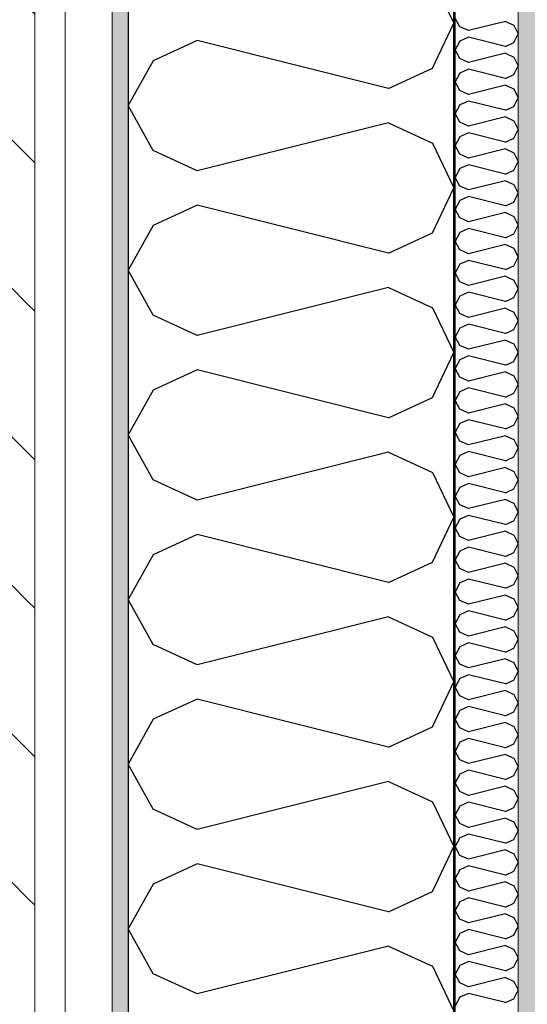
# Model space of a CAD drawing. Header units: millimetres. Extents: x -150 to 340931, y -1115 to 365939.
# Tile 28 of 253: x 277519 to 277905, y 351776 to 352526. Entities that reach past the tile are written whole.
import ezdxf
from ezdxf.enums import TextEntityAlignment as Align

# ---------------------------------------------------------------- set-up
doc = ezdxf.new("R2010")
doc.units = ezdxf.units.MM
doc.header["$LTSCALE"] = 0.5
doc.header["$MEASUREMENT"] = 0
doc.linetypes.add('Akselinje', pattern=[1500, 1000, -200, 100, -200])
doc.linetypes.add('PLINE', pattern=[0])
for name, color, linetype in [('232- Ikke-bærende yttervegger (Skravur)(Nye konstruksjoner)', 7, 'Continuous'), ('232- Ikke-bærende yttervegger(Nye konstruksjoner)', 7, 'Continuous'), ('255- Gulvoverflate(Nye konstruksjoner)', 7, 'Continuous'), ('82-- Modullinjer(Nye konstruksjoner)', 7, 'Continuous'), ('842-M___1_50 Målsetting bygning', 7, 'Continuous'), ('842-M___1_50 Målsetting bygning(Nye konstruksjoner)', 7, 'Continuous')]:
    doc.layers.add(name, color=color, linetype=linetype)
doc.layers.add('235- Utvendig kledning og overflate(Nye konstruksjoner)', color=7, linetype='Continuous', lineweight=0)
doc.layers.add('236- Innvendig kledning og overflate(Nye konstruksjoner)', color=7, linetype='Continuous', lineweight=0)
doc.styles.add('GENERATED_STYLE_3', font='arial.ttf')
doc.styles.add('GENERATED_STYLE_5', font='arial.ttf')
doc.dimstyles.new('GENERATED_STYLE__1', dxfattribs={"dimtxt": 100, "dimasz": 95, "dimexe": 0.18, "dimexo": 0.0625, "dimgap": 0, "dimtad": 1, "dimtih": 1, "dimtoh": 1, "dimdec": 0, "dimzin": 0, "dimdsep": 46, "dimtxsty": 'GENERATED_STYLE_3', "dimblk": 'ARROWHEAD_6', "dimblk1": 'ARROWHEAD_6', "dimblk2": 'ARROWHEAD_6', "dimcen": 0.09, "dimse1": 1, "dimse2": 1, "dimclrd": 256, "dimclre": 256, "dimclrt": 256, "dimadec": 1, "dimazin": 0, "dimtfac": 1, "dimtdec": 4, "dimtmove": 0, "dimatfit": 3, "dimfxl": 1, "dimtolj": 1, "dimtzin": 0, "dimarcsym": 0})
doc.dimstyles.new('GENERATED_STYLE__2', dxfattribs={"dimtxt": 100, "dimasz": 95, "dimexe": 0.18, "dimexo": 0.0625, "dimgap": 0, "dimtad": 1, "dimdec": 0, "dimzin": 0, "dimdsep": 46, "dimtxsty": 'GENERATED_STYLE_3', "dimblk": 'ARROWHEAD_6', "dimblk1": 'ARROWHEAD_6', "dimblk2": 'ARROWHEAD_6', "dimcen": 0.09, "dimse1": 1, "dimse2": 1, "dimclrd": 256, "dimclre": 256, "dimclrt": 256, "dimadec": 1, "dimazin": 0, "dimtfac": 1, "dimtdec": 4, "dimtmove": 0, "dimatfit": 3, "dimfxl": 1, "dimtolj": 1, "dimtzin": 0, "dimarcsym": 0})
pattern_1 = [(0, (0, 0), (0, 43.30127), [0, -25]), (0, (12.5, 21.65), (0, 43.30127), [0, -25])]

# ---------------------------------------------------------------- blocks, each defined once
blk = doc.blocks.new('*X53')
at = {"layer": '232- Ikke-bærende yttervegger (Skravur)(Nye konstruksjoner)', "linetype": 'PLINE'}
for p, q in [((277853.71, 352521.02), (277850.01, 352527.65)), ((277860.21, 352518.06), (277853.71, 352521.02)), ((277888.37, 352525.1), (277860.21, 352518.06)), ((277888.37, 352525.1), (277894.87, 352522.14)), ((277894.87, 352522.14), (277898.01, 352515.51)), ((277860.21, 352512.96), (277853.71, 352510)), ((277888.37, 352505.92), (277860.21, 352512.96)), ((277894.87, 352508.88), (277898.01, 352515.51)), ((277853.71, 352510), (277850.01, 352503.37)), ((277888.37, 352505.92), (277894.87, 352508.88)), ((277853.71, 352496.74), (277850.01, 352503.37)), ((277888.37, 352500.82), (277860.21, 352493.78)), ((277888.37, 352500.82), (277894.87, 352497.86)), ((277894.87, 352497.86), (277898.01, 352491.23)), ((277860.21, 352493.78), (277853.71, 352496.74)), ((277894.87, 352484.6), (277898.01, 352491.23)), ((277853.71, 352485.72), (277850.01, 352479.09)), ((277860.21, 352488.68), (277853.71, 352485.72)), ((277888.37, 352481.64), (277860.21, 352488.68)), ((277888.37, 352481.64), (277894.87, 352484.6)), ((277853.71, 352472.46), (277850.01, 352479.09)), ((277888.37, 352476.54), (277860.21, 352469.5)), ((277888.37, 352476.54), (277894.87, 352473.58)), ((277860.21, 352469.5), (277853.71, 352472.46)), ((277894.87, 352473.58), (277898.01, 352466.95)), ((277894.87, 352460.32), (277898.01, 352466.95)), ((277853.71, 352461.44), (277850.01, 352454.81)), ((277860.21, 352464.4), (277853.71, 352461.44)), ((277888.37, 352457.36), (277860.21, 352464.4)), ((277888.37, 352457.36), (277894.87, 352460.32)), ((277853.71, 352448.18), (277850.01, 352454.81)), ((277888.37, 352452.26), (277860.21, 352445.22)), ((277888.37, 352452.26), (277894.87, 352449.3)), ((277860.21, 352445.22), (277853.71, 352448.18)), ((277894.87, 352449.3), (277898.01, 352442.67)), ((277853.71, 352437.16), (277850.01, 352430.53)), ((277860.21, 352440.12), (277853.71, 352437.16)), ((277888.37, 352433.08), (277860.21, 352440.12)), ((277894.87, 352436.04), (277898.01, 352442.67)), ((277853.71, 352423.9), (277850.01, 352430.53)), ((277888.37, 352433.08), (277894.87, 352436.04)), ((277860.21, 352420.94), (277853.71, 352423.9)), ((277888.37, 352427.98), (277860.21, 352420.94)), ((277888.37, 352427.98), (277894.87, 352425.02)), ((277894.87, 352425.02), (277898.01, 352418.39)), ((277860.21, 352415.84), (277853.71, 352412.88)), ((277888.37, 352408.8), (277860.21, 352415.84)), ((277894.87, 352411.76), (277898.01, 352418.39)), ((277853.71, 352412.88), (277850.01, 352406.25)), ((277888.37, 352408.8), (277894.87, 352411.76)), ((277853.71, 352399.62), (277850.01, 352406.25)), ((277860.21, 352396.66), (277853.71, 352399.62)), ((277888.37, 352403.7), (277860.21, 352396.66)), ((277888.37, 352403.7), (277894.87, 352400.74)), ((277894.87, 352400.74), (277898.01, 352394.11)), ((277894.87, 352387.48), (277898.01, 352394.11)), ((277853.71, 352388.6), (277850.01, 352381.97)), ((277860.21, 352391.56), (277853.71, 352388.6)), ((277888.37, 352384.52), (277860.21, 352391.56)), ((277888.37, 352384.52), (277894.87, 352387.48)), ((277853.71, 352375.34), (277850.01, 352381.97)), ((277888.37, 352379.42), (277860.21, 352372.38)), ((277888.37, 352379.42), (277894.87, 352376.46)), ((277860.21, 352372.38), (277853.71, 352375.34)), ((277894.87, 352376.46), (277898.01, 352369.83)), ((277894.87, 352363.19), (277898.01, 352369.83)), ((277853.71, 352364.32), (277850.01, 352357.69)), ((277860.21, 352367.27), (277853.71, 352364.32)), ((277888.37, 352360.24), (277860.21, 352367.27)), ((277888.37, 352360.24), (277894.87, 352363.19)), ((277853.71, 352351.05), (277850.01, 352357.69)), ((277888.37, 352355.13), (277860.21, 352348.1)), ((277888.37, 352355.13), (277894.87, 352352.18)), ((277860.21, 352348.1), (277853.71, 352351.05)), ((277894.87, 352352.18), (277898.01, 352345.54)), ((277853.71, 352340.03), (277850.01, 352333.4)), ((277860.21, 352342.99), (277853.71, 352340.03)), ((277888.37, 352335.95), (277860.21, 352342.99)), ((277894.87, 352338.91), (277898.01, 352345.54)), ((277853.71, 352326.77), (277850.01, 352333.4)), ((277888.37, 352335.95), (277894.87, 352338.91)), ((277860.21, 352323.81), (277853.71, 352326.77)), ((277888.37, 352330.85), (277860.21, 352323.81)), ((277888.37, 352330.85), (277894.87, 352327.89)), ((277894.87, 352327.89), (277898.01, 352321.26)), ((277860.21, 352318.71), (277853.71, 352315.75)), ((277888.37, 352311.67), (277860.21, 352318.71)), ((277894.87, 352314.63), (277898.01, 352321.26)), ((277853.71, 352315.75), (277850.01, 352309.12)), ((277888.37, 352311.67), (277894.87, 352314.63)), ((277853.71, 352302.49), (277850.01, 352309.12)), ((277860.21, 352299.53), (277853.71, 352302.49)), ((277888.37, 352306.57), (277860.21, 352299.53)), ((277888.37, 352306.57), (277894.87, 352303.61)), ((277894.87, 352303.61), (277898.01, 352296.98)), ((277860.21, 352294.43), (277853.71, 352291.47)), ((277888.37, 352287.39), (277860.21, 352294.43)), ((277894.87, 352290.35), (277898.01, 352296.98)), ((277853.71, 352291.47), (277850.01, 352284.84)), ((277888.37, 352287.39), (277894.87, 352290.35)), ((277853.71, 352278.21), (277850.01, 352284.84)), ((277888.37, 352282.29), (277860.21, 352275.25)), ((277888.37, 352282.29), (277894.87, 352279.33)), ((277894.87, 352279.33), (277898.01, 352272.7)), ((277860.21, 352275.25), (277853.71, 352278.21)), ((277894.87, 352266.07), (277898.01, 352272.7)), ((277853.71, 352267.19), (277850.01, 352260.56)), ((277860.21, 352270.15), (277853.71, 352267.19)), ((277888.37, 352263.11), (277860.21, 352270.15)), ((277888.37, 352263.11), (277894.87, 352266.07)), ((277853.71, 352253.93), (277850.01, 352260.56)), ((277888.37, 352258.01), (277860.21, 352250.97)), ((277888.37, 352258.01), (277894.87, 352255.05)), ((277860.21, 352250.97), (277853.71, 352253.93)), ((277894.87, 352255.05), (277898.01, 352248.42)), ((277853.71, 352242.91), (277850.01, 352236.28)), ((277860.21, 352245.87), (277853.71, 352242.91)), ((277888.37, 352238.83), (277860.21, 352245.87)), ((277888.37, 352238.83), (277894.87, 352241.79)), ((277894.87, 352241.79), (277898.01, 352248.42)), ((277853.71, 352229.65), (277850.01, 352236.28)), ((277860.21, 352226.69), (277853.71, 352229.65)), ((277888.37, 352233.73), (277860.21, 352226.69)), ((277888.37, 352233.73), (277894.87, 352230.77)), ((277894.87, 352230.77), (277898.01, 352224.14)), ((277860.21, 352221.59), (277853.71, 352218.63)), ((277888.37, 352214.55), (277860.21, 352221.59)), ((277894.87, 352217.51), (277898.01, 352224.14)), ((277853.71, 352218.63), (277850.01, 352212)), ((277853.71, 352205.37), (277850.01, 352212)), ((277888.37, 352214.55), (277894.87, 352217.51)), ((277860.21, 352202.41), (277853.71, 352205.37)), ((277888.37, 352209.45), (277860.21, 352202.41)), ((277888.37, 352209.45), (277894.87, 352206.49)), ((277894.87, 352206.49), (277898.01, 352199.86)), ((277860.21, 352197.31), (277853.71, 352194.35)), ((277888.37, 352190.27), (277860.21, 352197.31)), ((277894.87, 352193.23), (277898.01, 352199.86)), ((277853.71, 352194.35), (277850.01, 352187.72)), ((277888.37, 352190.27), (277894.87, 352193.23)), ((277853.71, 352181.09), (277850.01, 352187.72)), ((277888.37, 352185.17), (277860.21, 352178.13)), ((277888.37, 352185.17), (277894.87, 352182.21)), ((277894.87, 352182.21), (277898.01, 352175.58)), ((277860.21, 352178.13), (277853.71, 352181.09)), ((277894.87, 352168.94), (277898.01, 352175.58)), ((277853.71, 352170.07), (277850.01, 352163.43)), ((277860.21, 352173.02), (277853.71, 352170.07)), ((277888.37, 352165.99), (277860.21, 352173.02)), ((277888.37, 352165.99), (277894.87, 352168.94)), ((277853.71, 352156.8), (277850.01, 352163.43)), ((277888.37, 352160.88), (277860.21, 352153.84)), ((277888.37, 352160.88), (277894.87, 352157.93)), ((277860.21, 352153.84), (277853.71, 352156.8)), ((277894.87, 352157.93), (277898.01, 352151.29)), ((277853.71, 352145.78), (277850.01, 352139.15)), ((277860.21, 352148.74), (277853.71, 352145.78)), ((277888.37, 352141.7), (277860.21, 352148.74)), ((277888.37, 352141.7), (277894.87, 352144.66)), ((277894.87, 352144.66), (277898.01, 352151.29)), ((277853.71, 352132.52), (277850.01, 352139.15)), ((277860.21, 352129.56), (277853.71, 352132.52)), ((277888.37, 352136.6), (277860.21, 352129.56)), ((277888.37, 352136.6), (277894.87, 352133.64)), ((277894.87, 352133.64), (277898.01, 352127.01)), ((277860.21, 352124.46), (277853.71, 352121.5)), ((277888.37, 352117.42), (277860.21, 352124.46)), ((277894.87, 352120.38), (277898.01, 352127.01)), ((277853.71, 352121.5), (277850.01, 352114.87)), ((277853.71, 352108.24), (277850.01, 352114.87)), ((277888.37, 352117.42), (277894.87, 352120.38)), ((277860.21, 352105.28), (277853.71, 352108.24)), ((277888.37, 352112.32), (277860.21, 352105.28)), ((277888.37, 352112.32), (277894.87, 352109.36)), ((277894.87, 352109.36), (277898.01, 352102.73)), ((277860.21, 352100.18), (277853.71, 352097.22)), ((277888.37, 352093.14), (277860.21, 352100.18)), ((277894.87, 352096.1), (277898.01, 352102.73)), ((277853.71, 352097.22), (277850.01, 352090.59)), ((277888.37, 352093.14), (277894.87, 352096.1)), ((277853.71, 352083.96), (277850.01, 352090.59)), ((277888.37, 352088.04), (277860.21, 352081)), ((277888.37, 352088.04), (277894.87, 352085.08)), ((277894.87, 352085.08), (277898.01, 352078.45)), ((277860.21, 352081), (277853.71, 352083.96)), ((277894.87, 352071.82), (277898.01, 352078.45)), ((277853.71, 352072.94), (277850.01, 352066.31)), ((277860.21, 352075.9), (277853.71, 352072.94)), ((277888.37, 352068.86), (277860.21, 352075.9)), ((277888.37, 352068.86), (277894.87, 352071.82)), ((277853.71, 352059.68), (277850.01, 352066.31)), ((277888.37, 352063.76), (277860.21, 352056.72)), ((277888.37, 352063.76), (277894.87, 352060.8)), ((277860.21, 352056.72), (277853.71, 352059.68)), ((277894.87, 352060.8), (277898.01, 352054.17)), ((277853.71, 352048.66), (277850.01, 352042.03)), ((277860.21, 352051.62), (277853.71, 352048.66)), ((277888.37, 352044.58), (277860.21, 352051.62)), ((277888.37, 352044.58), (277894.87, 352047.54)), ((277894.87, 352047.54), (277898.01, 352054.17)), ((277853.71, 352035.4), (277850.01, 352042.03)), ((277888.37, 352039.48), (277860.21, 352032.44)), ((277888.37, 352039.48), (277894.87, 352036.52)), ((277860.21, 352032.44), (277853.71, 352035.4)), ((277894.87, 352036.52), (277898.01, 352029.89)), ((277853.71, 352024.38), (277850.01, 352017.75)), ((277860.21, 352027.34), (277853.71, 352024.38)), ((277888.37, 352020.3), (277860.21, 352027.34)), ((277894.87, 352023.26), (277898.01, 352029.89)), ((277853.71, 352011.12), (277850.01, 352017.75)), ((277888.37, 352020.3), (277894.87, 352023.26)), ((277860.21, 352008.16), (277853.71, 352011.12)), ((277888.37, 352015.2), (277860.21, 352008.16)), ((277888.37, 352015.2), (277894.87, 352012.24)), ((277894.87, 352012.24), (277898.01, 352005.61)), ((277860.21, 352003.06), (277853.71, 352000.1)), ((277888.37, 351996.02), (277860.21, 352003.06)), ((277894.87, 351998.98), (277898.01, 352005.61)), ((277853.71, 352000.1), (277850.01, 351993.47)), ((277888.37, 351996.02), (277894.87, 351998.98)), ((277853.71, 351986.84), (277850.01, 351993.47)), ((277860.21, 351983.88), (277853.71, 351986.84)), ((277888.37, 351990.92), (277860.21, 351983.88)), ((277888.37, 351990.92), (277894.87, 351987.96)), ((277894.87, 351987.96), (277898.01, 351981.33)), ((277894.87, 351974.69), (277898.01, 351981.33)), ((277853.71, 351975.82), (277850.01, 351969.18)), ((277860.21, 351978.77), (277853.71, 351975.82)), ((277888.37, 351971.74), (277860.21, 351978.77)), ((277888.37, 351971.74), (277894.87, 351974.69)), ((277853.71, 351962.55), (277850.01, 351969.18)), ((277888.37, 351966.63), (277860.21, 351959.59)), ((277888.37, 351966.63), (277894.87, 351963.67)), ((277860.21, 351959.59), (277853.71, 351962.55)), ((277894.87, 351963.67), (277898.01, 351957.04)), ((277894.87, 351950.41), (277898.01, 351957.04)), ((277853.71, 351951.53), (277850.01, 351944.9)), ((277860.21, 351954.49), (277853.71, 351951.53)), ((277888.37, 351947.45), (277860.21, 351954.49)), ((277888.37, 351947.45), (277894.87, 351950.41)), ((277853.71, 351938.27), (277850.01, 351944.9)), ((277888.37, 351942.35), (277860.21, 351935.31)), ((277888.37, 351942.35), (277894.87, 351939.39)), ((277860.21, 351935.31), (277853.71, 351938.27)), ((277894.87, 351939.39), (277898.01, 351932.76)), ((277853.71, 351927.25), (277850.01, 351920.62)), ((277860.21, 351930.21), (277853.71, 351927.25)), ((277888.37, 351923.17), (277860.21, 351930.21)), ((277894.87, 351926.13), (277898.01, 351932.76)), ((277853.71, 351913.99), (277850.01, 351920.62)), ((277888.37, 351923.17), (277894.87, 351926.13)), ((277860.21, 351911.03), (277853.71, 351913.99)), ((277888.37, 351918.07), (277860.21, 351911.03)), ((277888.37, 351918.07), (277894.87, 351915.11)), ((277894.87, 351915.11), (277898.01, 351908.48)), ((277860.21, 351905.93), (277853.71, 351902.97)), ((277888.37, 351898.89), (277860.21, 351905.93)), ((277894.87, 351901.85), (277898.01, 351908.48)), ((277853.71, 351902.97), (277850.01, 351896.34)), ((277888.37, 351898.89), (277894.87, 351901.85)), ((277853.71, 351889.71), (277850.01, 351896.34)), ((277860.21, 351886.75), (277853.71, 351889.71)), ((277888.37, 351893.79), (277860.21, 351886.75)), ((277888.37, 351893.79), (277894.87, 351890.83)), ((277894.87, 351890.83), (277898.01, 351884.2)), ((277860.21, 351881.65), (277853.71, 351878.69)), ((277888.37, 351874.61), (277860.21, 351881.65)), ((277894.87, 351877.57), (277898.01, 351884.2)), ((277853.71, 351878.69), (277850.01, 351872.06)), ((277888.37, 351874.61), (277894.87, 351877.57)), ((277853.71, 351865.43), (277850.01, 351872.06)), ((277888.37, 351869.51), (277860.21, 351862.47)), ((277888.37, 351869.51), (277894.87, 351866.55)), ((277860.21, 351862.47), (277853.71, 351865.43)), ((277894.87, 351866.55), (277898.01, 351859.92)), ((277894.87, 351853.29), (277898.01, 351859.92)), ((277853.71, 351854.41), (277850.01, 351847.78)), ((277860.21, 351857.37), (277853.71, 351854.41)), ((277888.37, 351850.33), (277860.21, 351857.37)), ((277888.37, 351850.33), (277894.87, 351853.29)), ((277853.71, 351841.15), (277850.01, 351847.78)), ((277888.37, 351845.23), (277860.21, 351838.19)), ((277888.37, 351845.23), (277894.87, 351842.27)), ((277860.21, 351838.19), (277853.71, 351841.15)), ((277894.87, 351842.27), (277898.01, 351835.64)), ((277853.71, 351830.13), (277850.01, 351823.5)), ((277860.21, 351833.09), (277853.71, 351830.13)), ((277888.37, 351826.05), (277860.21, 351833.09)), ((277894.87, 351829.01), (277898.01, 351835.64)), ((277853.71, 351816.87), (277850.01, 351823.5)), ((277888.37, 351826.05), (277894.87, 351829.01)), ((277860.21, 351813.91), (277853.71, 351816.87)), ((277888.37, 351820.95), (277860.21, 351813.91)), ((277888.37, 351820.95), (277894.87, 351817.99)), ((277894.87, 351817.99), (277898.01, 351811.36)), ((277860.21, 351808.81), (277853.71, 351805.85)), ((277888.37, 351801.77), (277860.21, 351808.81)), ((277894.87, 351804.73), (277898.01, 351811.36)), ((277853.71, 351805.85), (277850.01, 351799.22)), ((277853.71, 351792.58), (277850.01, 351799.22)), ((277888.37, 351801.77), (277894.87, 351804.73)), ((277860.21, 351789.63), (277853.71, 351792.58)), ((277888.37, 351796.67), (277860.21, 351789.63)), ((277888.37, 351796.67), (277894.87, 351793.71)), ((277894.87, 351793.71), (277898.01, 351787.08)), ((277860.21, 351784.52), (277853.71, 351781.57)), ((277888.37, 351777.49), (277860.21, 351784.52)), ((277894.87, 351780.44), (277898.01, 351787.08)), ((277853.71, 351781.57), (277850.01, 351774.93)), ((277888.37, 351777.49), (277894.87, 351780.44))]:
    blk.add_line(p, q, dxfattribs=at)
blk = doc.blocks.new('*X57')
at = {"layer": '232- Ikke-bærende yttervegger (Skravur)(Nye konstruksjoner)', "linetype": 'PLINE'}
for p, q in [((277832.79, 352557.87), (277849.01, 352523.61)), ((277832.79, 352489.35), (277849.01, 352523.61)), ((277653.72, 352510.43), (277620.13, 352495.14)), ((277799.2, 352474.06), (277653.72, 352510.43)), ((277620.13, 352495.14), (277601.01, 352460.88)), ((277799.2, 352474.06), (277832.79, 352489.35)), ((277620.13, 352426.62), (277601.01, 352460.88)), ((277799.2, 352447.7), (277653.72, 352411.33)), ((277799.2, 352447.7), (277832.79, 352432.41)), ((277832.79, 352432.41), (277849.01, 352398.15)), ((277653.72, 352411.33), (277620.13, 352426.62)), ((277832.79, 352363.89), (277849.01, 352398.15)), ((277653.72, 352384.98), (277620.13, 352369.69)), ((277799.2, 352348.61), (277653.72, 352384.98)), ((277620.13, 352369.69), (277601.01, 352335.43)), ((277799.2, 352348.61), (277832.79, 352363.89)), ((277620.13, 352301.17), (277601.01, 352335.43)), ((277799.2, 352322.25), (277653.72, 352285.88)), ((277799.2, 352322.25), (277832.79, 352306.96)), ((277832.79, 352306.96), (277849.01, 352272.7)), ((277653.72, 352285.88), (277620.13, 352301.17)), ((277832.79, 352238.44), (277849.01, 352272.7)), ((277653.72, 352259.52), (277620.13, 352244.23)), ((277799.2, 352223.15), (277653.72, 352259.52)), ((277620.13, 352244.23), (277601.01, 352209.97)), ((277799.2, 352223.15), (277832.79, 352238.44)), ((277620.13, 352175.71), (277601.01, 352209.97)), ((277799.2, 352196.8), (277653.72, 352160.43)), ((277799.2, 352196.8), (277832.79, 352181.51)), ((277653.72, 352160.43), (277620.13, 352175.71)), ((277832.79, 352181.51), (277849.01, 352147.25)), ((277832.79, 352112.99), (277849.01, 352147.25)), ((277653.72, 352134.07), (277620.13, 352118.78)), ((277799.2, 352097.7), (277653.72, 352134.07)), ((277620.13, 352118.78), (277601.01, 352084.52)), ((277799.2, 352097.7), (277832.79, 352112.99)), ((277620.13, 352050.26), (277601.01, 352084.52)), ((277799.2, 352071.34), (277653.72, 352034.97)), ((277799.2, 352071.34), (277832.79, 352056.05)), ((277832.79, 352056.05), (277849.01, 352021.79)), ((277653.72, 352034.97), (277620.13, 352050.26)), ((277832.79, 351987.53), (277849.01, 352021.79)), ((277653.72, 352008.62), (277620.13, 351993.33)), ((277799.2, 351972.25), (277653.72, 352008.62)), ((277620.13, 351993.33), (277601.01, 351959.07)), ((277799.2, 351972.25), (277832.79, 351987.53)), ((277620.13, 351924.81), (277601.01, 351959.07)), ((277799.2, 351945.89), (277653.72, 351909.52)), ((277799.2, 351945.89), (277832.79, 351930.6)), ((277832.79, 351930.6), (277849.01, 351896.34)), ((277653.72, 351909.52), (277620.13, 351924.81)), ((277832.79, 351862.08), (277849.01, 351896.34)), ((277653.72, 351883.16), (277620.13, 351867.87)), ((277799.2, 351846.79), (277653.72, 351883.16)), ((277620.13, 351867.87), (277601.01, 351833.61)), ((277799.2, 351846.79), (277832.79, 351862.08)), ((277620.13, 351799.35), (277601.01, 351833.61)), ((277799.2, 351820.44), (277653.72, 351784.07)), ((277799.2, 351820.44), (277832.79, 351805.15)), ((277653.72, 351784.07), (277620.13, 351799.35)), ((277832.79, 351805.15), (277849.01, 351770.89))]:
    blk.add_line(p, q, dxfattribs=at)
blk = doc.blocks.new('Standard grid marker[82]', base_point=(277601.01, 363787.13))
at = {"layer": '82-- Modullinjer(Nye konstruksjoner)', "linetype": 'Akselinje'}
blk.add_line((277601.01, 363587.13), (277601.01, 339987.13), dxfattribs=at)
at = {"layer": '82-- Modullinjer(Nye konstruksjoner)', "style": 'GENERATED_STYLE_5'}
for tag, p in [('AC_MarkerText_1_0', (277601.01, 363965.8)), ('AC_MarkerText_1_1', (277601.01, 339715.8))]:
    blk.add_attdef(tag, text='', height=100, rotation=360, dxfattribs=at).set_placement(p, align=Align.TOP_CENTER)
blk = doc.blocks.new('*D774')
at = {"layer": '842-M___1_50 Målsetting bygning(Nye konstruksjoner)', "linetype": 'PLINE'}
for p, q in [((276294.53, 363585.13), (276294.53, 363772.63)), ((335668.85, 363585.13), (335668.85, 363772.63)), ((276344.53, 363728.88), (276244.53, 363628.88)), ((335618.85, 363628.88), (335718.85, 363728.88)), ((276219.53, 363678.88), (276294.53, 363678.88)), ((276294.53, 363678.88), (335668.85, 363678.88)), ((335668.85, 363678.88), (335743.85, 363678.88))]:
    blk.add_line(p, q, dxfattribs=at)
at = {"layer": '842-M___1_50 Målsetting bygning(Nye konstruksjoner)', "insert": (305771.96, 363698.88), "char_height": 100, "attachment_point": 7, "style": 'GENERATED_STYLE_3'}
blk.add_mtext('\\A1;{\\pql;\\fArial|b0|i0|c0|p0;\\W1.000000;59\xa0374}', dxfattribs=at)
blk = doc.blocks.new('ARROWHEAD_6')
at = {"linetype": 'Continuous'}
for p, q in [((-0.5, -0.5), (0.5, 0.5)), ((0, 0), (-1, 0))]:
    blk.add_line(p, q, dxfattribs=at)
blk = doc.blocks.new('*D813')
at = {"layer": '842-M___1_50 Målsetting bygning(Nye konstruksjoner)', "linetype": 'PLINE'}
for p, q in [((272272.63, 356492.65), (272372.63, 356392.65)), ((272416.38, 356442.65), (272228.88, 356442.65)), ((272322.63, 349818.68), (272322.63, 356442.65)), ((272272.63, 349868.68), (272372.63, 349768.68)), ((272416.38, 349818.68), (272228.88, 349818.68))]:
    blk.add_line(p, q, dxfattribs=at)
at = {"layer": '842-M___1_50 Målsetting bygning(Nye konstruksjoner)', "insert": (272302.63, 352959.07), "char_height": 100, "attachment_point": 7, "rotation": 90, "style": 'GENERATED_STYLE_3'}
blk.add_mtext('\\A1;{\\pql;\\fArial|b0|i0|c0|p0;\\W1.000000;6\xa0624}', dxfattribs=at)
blk = doc.blocks.new('*D819')
at = {"layer": '842-M___1_50 Målsetting bygning', "linetype": 'PLINE'}
for p, q in [((277601.01, 357516.32), (277601.01, 357703.82)), ((277849.01, 357516.32), (277849.01, 357703.82)), ((277651.01, 357660.07), (277551.01, 357560.07)), ((277899.01, 357660.07), (277799.01, 357560.07)), ((277526.01, 357610.07), (277601.01, 357610.07)), ((277601.01, 357610.07), (277849.01, 357610.07))]:
    blk.add_line(p, q, dxfattribs=at)
at = {"layer": '842-M___1_50 Målsetting bygning', "insert": (277610.6, 357630.07), "char_height": 100, "attachment_point": 7, "style": 'GENERATED_STYLE_3'}
blk.add_mtext('\\A1;{\\pql;\\fArial|b0|i0|c0|p0;\\W1.000000;248}', dxfattribs=at)
blk = doc.blocks.new('*D820')
at = {"layer": '842-M___1_50 Målsetting bygning', "linetype": 'PLINE'}
for p, q in [((277849.01, 357516.32), (277849.01, 357703.82)), ((279206.76, 357516.32), (279206.76, 357703.82)), ((277899.01, 357660.07), (277799.01, 357560.07)), ((279256.76, 357660.07), (279156.76, 357560.07)), ((277849.01, 357610.07), (279206.76, 357610.07))]:
    blk.add_line(p, q, dxfattribs=at)
at = {"layer": '842-M___1_50 Målsetting bygning', "insert": (278356.29, 357630.07), "char_height": 100, "attachment_point": 7, "style": 'GENERATED_STYLE_3'}
blk.add_mtext('\\A1;{\\pql;\\fArial|b0|i0|c0|p0;\\W1.000000;1\xa0358}', dxfattribs=at)
blk = doc.blocks.new('*D883')
at = {"layer": '842-M___1_50 Målsetting bygning', "linetype": 'PLINE'}
for p, q in [((277601.01, 342391.1), (277601.01, 342578.6)), ((277849.01, 342391.1), (277849.01, 342578.6)), ((277651.01, 342534.85), (277551.01, 342434.85)), ((277899.01, 342534.85), (277799.01, 342434.85)), ((277526.01, 342484.85), (277601.01, 342484.85)), ((277601.01, 342484.85), (277849.01, 342484.85))]:
    blk.add_line(p, q, dxfattribs=at)
at = {"layer": '842-M___1_50 Målsetting bygning', "insert": (277610.6, 342504.85), "char_height": 100, "attachment_point": 7, "style": 'GENERATED_STYLE_3'}
blk.add_mtext('\\A1;{\\pql;\\fArial|b0|i0|c0|p0;\\W1.000000;248}', dxfattribs=at)
blk = doc.blocks.new('*D884')
at = {"layer": '842-M___1_50 Målsetting bygning', "linetype": 'PLINE'}
for p, q in [((277849.01, 342391.1), (277849.01, 342578.6)), ((280066.01, 342391.1), (280066.01, 342578.6)), ((277899.01, 342534.85), (277799.01, 342434.85)), ((280116.01, 342534.85), (280016.01, 342434.85)), ((277849.01, 342484.85), (280066.01, 342484.85))]:
    blk.add_line(p, q, dxfattribs=at)
at = {"layer": '842-M___1_50 Målsetting bygning', "insert": (278785.91, 342504.85), "char_height": 100, "attachment_point": 7, "style": 'GENERATED_STYLE_3'}
blk.add_mtext('\\A1;{\\pql;\\fArial|b0|i0|c0|p0;\\W1.000000;2\xa0217}', dxfattribs=at)
blk = doc.blocks.new('*D1120')
at = {"layer": '842-M___1_50 Målsetting bygning(Nye konstruksjoner)', "linetype": 'PLINE'}
for p, q in [((277911, 350525.97), (277911, 350713.47)), ((279002.5, 350525.97), (279002.5, 350713.47)), ((277961, 350669.72), (277861, 350569.72)), ((279052.5, 350669.72), (278952.5, 350569.72)), ((277836, 350619.72), (277911, 350619.72)), ((277911, 350619.72), (279002.5, 350619.72))]:
    blk.add_line(p, q, dxfattribs=at)
at = {"layer": '842-M___1_50 Målsetting bygning(Nye konstruksjoner)', "insert": (278285.16, 350639.72), "char_height": 100, "attachment_point": 7, "style": 'GENERATED_STYLE_3'}
blk.add_mtext('\\A1;{\\pql;\\fArial|b0|i0|c0|p0;\\W1.000000;1\xa0091}', dxfattribs=at)

msp = doc.modelspace()

# ---------------------------------------------------------------- hatches: boundary and pattern name
at = {"layer": '232- Ikke-bærende yttervegger (Skravur)(Nye konstruksjoner)', "linetype": 'Continuous'}
h = msp.add_hatch(dxfattribs=at)
h.set_pattern_fill('Skrålinjer_2', color=256, style=0, pattern_type=2)
h.set_pattern_definition([(315, (0, 0), (56.568542, 56.568542), [80, 0])])
h.paths.add_polyline_path([(277530.01, 356761.65), (277511.01, 356761.65), (277511.01, 350282.68), (277530.01, 350282.68)])
h = msp.add_hatch(dxfattribs=at)
h.set_pattern_fill('Prikker_tett', color=256, style=0, pattern_type=2)
h.set_pattern_definition(pattern_1)
h.paths.add_polyline_path([(277589.01, 356690.65), (277589.01, 350282.68), (277601.01, 350282.68), (277601.01, 356690.65)])
msp.add_hatch(color=256, dxfattribs=at).paths.add_polyline_path([(277850.01, 356441.65), (277849.01, 356441.65), (277849.01, 350282.68), (277850.01, 350282.68)])
h = msp.add_hatch(dxfattribs=at)
h.set_pattern_fill('Prikker_tett', color=256, style=0, pattern_type=2)
h.set_pattern_definition(pattern_1)
h.paths.add_polyline_path([(277898.01, 350282.68), (277911.01, 350282.68), (277911.01, 356380.65), (277898.01, 356380.65)])

# ---------------------------------------------------------------- linework, layer by layer
at = {"layer": '232- Ikke-bærende yttervegger(Nye konstruksjoner)', "linetype": 'PLINE'}
for p, q in [((277601.01, 356442.65), (277601.01, 350282.68)), ((277849.01, 350282.68), (277849.01, 356442.65)), ((277850.01, 350282.68), (277850.01, 356441.65))]:
    msp.add_line(p, q, dxfattribs=at)
at = {"layer": '235- Utvendig kledning og overflate(Nye konstruksjoner)', "linetype": 'PLINE'}
for p, q in [((277530.01, 356738.65), (277530.01, 350282.68)), ((277553.01, 356702.65), (277553.01, 350282.68)), ((277589.01, 356690.65), (277589.01, 350282.68))]:
    msp.add_line(p, q, dxfattribs=at)
at = {"layer": '236- Innvendig kledning og overflate(Nye konstruksjoner)', "linetype": 'PLINE'}
msp.add_line((277898.01, 350282.68), (277898.01, 356393.65), dxfattribs=at)
at = {"layer": '255- Gulvoverflate(Nye konstruksjoner)', "linetype": 'PLINE', "flags": 128}
msp.add_lwpolyline([(277601.01, 356690.65), (277601.01, 347770.68), (281536.01, 347770.68), (281536.01, 349470.68), (285893.01, 349470.68), (285893.01, 347770.68), (289886.01, 347770.68), (289886.01, 349470.68), (294243.01, 349470.68), (294243.01, 347770.68), (298236.01, 347770.68), (298236.01, 349470.68), (303051.01, 349470.68), (303051.01, 356690.65)], close=True, dxfattribs=at)

# ---------------------------------------------------------------- block references
at = {"layer": '232- Ikke-bærende yttervegger(Nye konstruksjoner)'}
for name in ['*X57', '*X53']:
    msp.add_blockref(name, (0, 0), dxfattribs=at)
at = {"layer": '82-- Modullinjer(Nye konstruksjoner)', "linetype": 'PLINE'}
msp.add_blockref('Standard grid marker[82]', (277601.01, 363787.13), dxfattribs=at)

# ---------------------------------------------------------------- dimensions: what is measured, and where the dimension line sits
at = {"layer": '842-M___1_50 Målsetting bygning', "linetype": 'Continuous'}
for base, p1, p2, picture, middle in [((279206.76, 357610.07), (277849.01, 352230.66), (279206.76, 356780.65), '*D820', (278527.83, 357680.07)), ((277849.01, 357610.07), (277601.01, 352230.66), (277849.01, 352230.66), '*D819', (277724.75, 357680.07)), ((277849.01, 342484.85), (277601.01, 352230.66), (277849.01, 352230.66), '*D883', (277724.75, 342554.85)), ((280066.01, 342484.85), (277849.01, 352230.66), (280066.01, 348080.68), '*D884', (278957.45, 342554.85))]:
    dim = msp.add_linear_dim(base=base, p1=p1, p2=p2, dimstyle='GENERATED_STYLE__1', dxfattribs=at)
    dim.commit()
    dim.dimension.update_dxf_attribs({"geometry": picture, "text_midpoint": middle, "dimtype": 160})
at = {"layer": '842-M___1_50 Målsetting bygning(Nye konstruksjoner)', "linetype": 'Continuous'}
for base, p1, p2, picture, middle in [((335668.85, 363678.88), (276294.53, 358685.24), (335668.85, 339845.07), '*D774', (305981.55, 363748.88)), ((279002.5037, 350619.7238), (277911.0048, 353766.6503), (279002.5037, 351152.6505), '*D1120', (278456.7003, 350689.7238))]:
    dim = msp.add_linear_dim(base=base, p1=p1, p2=p2, dimstyle='GENERATED_STYLE__1', dxfattribs=at)
    dim.commit()
    dim.dimension.update_dxf_attribs({"geometry": picture, "text_midpoint": middle, "dimtype": 160})
dim = msp.add_linear_dim(base=(272322.63, 356442.65), p1=(280123.88, 349818.68), p2=(276684.88, 356442.65), angle=90, dimstyle='GENERATED_STYLE__2', dxfattribs=at)
dim.commit()
dim.dimension.update_dxf_attribs({"geometry": '*D813', "text_midpoint": (272252.63, 353130.61), "dimtype": 160, "text_rotation": 90})

doc.saveas('drawing.dxf')
